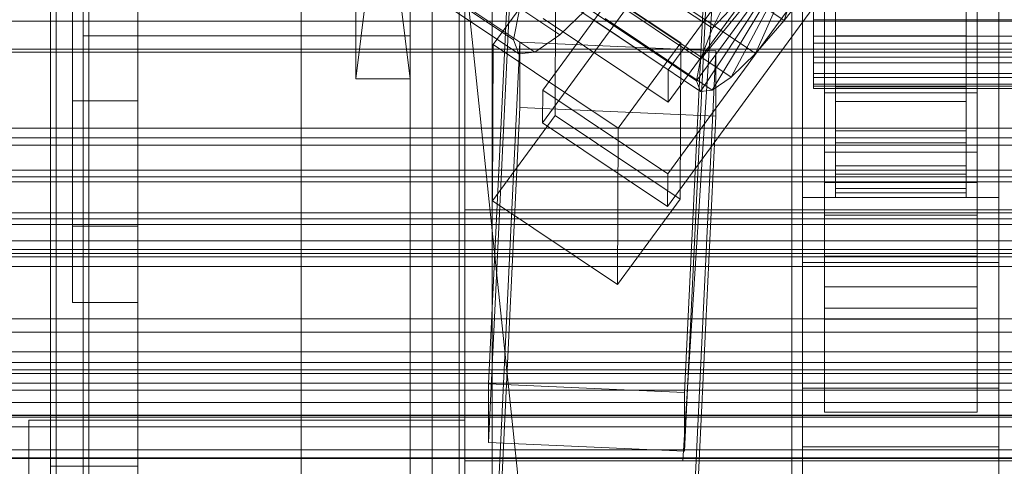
# Model space of a CAD drawing. Header units: millimetres. Extents: x -2233 to 61924, y -68080 to 6847.
# Tile 102 of 256: x -221 to -130, y -34886 to -34845. Entities that reach past the tile are written whole.
import ezdxf

# ---------------------------------------------------------------- set-up
doc = ezdxf.new("R2010")
doc.units = ezdxf.units.MM
for name, color, linetype, lineweight in [('COTAS_O', 1, 'Continuous', 0), ('COTAS_P', 1, 'Continuous', 0), ('frontal_bajante_movil', 7, 'Continuous', 0), ('frontal_C01', 7, 'Continuous', 0), ('frontal_C02', 7, 'Continuous', 0), ('frontal_C03', 7, 'Continuous', 0), ('frontal_C05', 7, 'Continuous', 0), ('frontal_mezcladora', 7, 'Continuous', 0), ('frontal_secador', 7, 'Continuous', 0), ('frontal_tolva-C01', 7, 'Continuous', 0)]:
    doc.layers.add(name, color=color, linetype=linetype, lineweight=lineweight)
doc.dimstyles.new('R19_100', dxfattribs={"dimtxt": 250, "dimasz": 150, "dimexe": 150, "dimexo": 80, "dimgap": 100, "dimtad": 1, "dimtih": 1, "dimtoh": 1, "dimdsep": 46, "dimcen": 0.09, "dimadec": 0, "dimazin": 0, "dimtfac": 1, "dimtdec": 4, "dimtofl": 0, "dimtmove": 0, "dimatfit": 3, "dimfxl": 1, "dimtolj": 1, "dimtzin": 0, "dimarcsym": 0})

# ---------------------------------------------------------------- blocks, each defined once
blk = doc.blocks.new('DIM_R27_48')
at = {"layer": 'COTAS_P'}
for p, q in [((-1750, -34600), (-1600, -34555)), ((2600, -34600), (2450, -34555)), ((-1750, -35500), (-1750, -34600)), ((-1750, -34600), (2600, -34600)), ((-1750, -34600), (-1600, -34645)), ((2600, -34600), (2450, -34645)), ((2600, -35500), (2600, -34600))]:
    blk.add_line(p, q, dxfattribs=at)
blk.add_text('4350 P', height=250, dxfattribs=at).set_placement((425, -34500))
blk = doc.blocks.new('DIM_R27_50')
at = {"layer": 'COTAS_P'}
for p, q in [((1705.784, -34504.945), (1551.897, -34475.895)), ((-194.216, -34704.945), (1705.784, -34504.945)), ((1705.784, -34504.945), (1561.319, -34565.401)), ((1800, -35400), (1705.784, -34504.945)), ((-194.216, -34704.945), (-49.751, -34644.49)), ((-100, -35600), (-194.216, -34704.945)), ((-194.216, -34704.945), (-40.33, -34733.995))]:
    blk.add_line(p, q, dxfattribs=at)
blk.add_text('1910.5 P', height=250, rotation=6.00901, dxfattribs=at).set_placement((745.315, -34505.495))
blk = doc.blocks.new('DIM_R27_54')
at = {"layer": 'COTAS_O'}
for p, q in [((-1850, -34600), (-1850, -35300)), ((-150, -34600), (-150, -35300)), ((-1850, -35300), (-1700, -35255)), ((-150, -35300), (-300, -35255)), ((-150, -35300), (-1850, -35300)), ((-1850, -35300), (-1700, -35345)), ((-150, -35300), (-300, -35345))]:
    blk.add_line(p, q, dxfattribs=at)
blk.add_text('1700 O', height=250, rotation=180, dxfattribs=at).set_placement((-1000, -35400))
blk = doc.blocks.new('DIM_R27_55')
at = {"layer": 'COTAS_O'}
for p, q in [((-650, -33700), (50, -33700)), ((50, -33700), (5, -33850)), ((50, -34900), (50, -33700)), ((50, -33700), (95, -33850)), ((50, -34900), (5, -34750)), ((50, -34900), (95, -34750)), ((-650, -34900), (50, -34900))]:
    blk.add_line(p, q, dxfattribs=at)
blk.add_text('1200 O', height=250, rotation=90, dxfattribs=at).set_placement((-50, -34300))
blk = doc.blocks.new('DIM_R27_56')
at = {"layer": 'COTAS_O'}
for p, q in [((-650, -34200), (-500, -34155)), ((650, -34200), (500, -34155)), ((-650, -34900), (-650, -34200)), ((-650, -34200), (650, -34200)), ((-650, -34200), (-500, -34245)), ((650, -34200), (500, -34245)), ((650, -34900), (650, -34200))]:
    blk.add_line(p, q, dxfattribs=at)
blk.add_text('1300 O', height=250, dxfattribs=at).set_placement((0, -34100))
blk = doc.blocks.new('DIM_R27_61')
at = {"layer": 'COTAS_P'}
for p, q in [((-305, -34680), (395, -34680)), ((395, -34680), (350, -34830)), ((395, -36000), (395, -34680)), ((395, -34680), (440, -34830)), ((395, -36000), (350, -35850)), ((395, -36000), (440, -35850)), ((-305, -36000), (395, -36000))]:
    blk.add_line(p, q, dxfattribs=at)
blk.add_text('1320 P', height=250, rotation=90, dxfattribs=at).set_placement((295, -35340))

msp = doc.modelspace()

# ---------------------------------------------------------------- linework, layer by layer
at = {"layer": 'frontal_bajante_movil'}
for p, q in [((-195, -35227.232), (-195, -34680)), ((-183, -34680), (-183, -35227.232)), ((-180, -35227.232), (-180, -34680)), ((-195, -34682.819), (-195, -35230.051)), ((-183, -35230.051), (-183, -34682.819)), ((-215, -35355.689), (-215, -34808.457)), ((-215, -34846.045), (-215, -34808.457)), ((-185, -34808.457), (-185, -35355.689)), ((-185, -34808.457), (-185, -34846.045)), ((-190, -34850), (-190, -34810)), ((-190, -34810), (-185, -34850)), ((-190, -34850), (-185, -34810)), ((-185, -34810), (-185, -34850)), ((-183, -35356.81), (-183, -34809.578)), ((-180, -34809.578), (-180, -35356.81)), ((-180, -34885.505), (-180, -34810.919)), ((-183, -34891.143), (-183, -34816.557)), ((-180, -34816.557), (-180, -34891.143)), ((-183, -34819.376), (-183, -34893.962)), ((-190, -34850), (-190, -34827.5)), ((-185, -34827.5), (-185, -34850)), ((-190, -34850), (-190, -34828.278)), ((-185, -34828.278), (-185, -34850)), ((-190, -34850), (-190, -34829.122)), ((-185, -34829.122), (-185, -34850)), ((-190, -34830), (-190, -34850)), ((-185, -34850), (-185, -34830)), ((-190, -34830.878), (-190, -34850)), ((-185, -34850), (-185, -34830.878)), ((-190, -34831.722), (-190, -34850)), ((-185, -34850), (-185, -34831.722)), ((-190, -34832.5), (-190, -34850)), ((-185, -34850), (-185, -34832.5)), ((-190, -34833.182), (-190, -34850)), ((-190, -34833.742), (-190, -34850)), ((-185, -34850), (-185, -34833.182)), ((-185, -34850), (-185, -34833.742)), ((-190, -34834.157), (-190, -34850)), ((-190, -34834.414), (-190, -34850)), ((-190, -34834.5), (-190, -34850)), ((-185, -34850), (-185, -34834.157)), ((-185, -34850), (-185, -34834.414)), ((-185, -34850), (-185, -34834.5)), ((-215, -34846.045), (-215, -35393.277)), ((-185, -34846.045), (-215, -34846.045)), ((-185, -35393.277), (-185, -34846.045)), ((-190, -34850), (-185, -34850)), ((-220, -34881.262), (-220, -34895.821)), ((-220, -34903.821), (-220, -34881.262)), ((-220, -34881.262), (-180, -34881.262)), ((-180, -34895.821), (-180, -34881.262)), ((-180, -34881.262), (-180, -34903.821))]:
    msp.add_line(p, q, dxfattribs=at)
at = {"layer": 'frontal_C01'}
for p, q in [((-177.811, -34877.936), (-174.943, -34818.147)), ((-156.962, -34818.947), (-159.83, -34878.735)), ((-177.811, -34883.329), (-174.943, -34823.54)), ((-159.83, -34884.129), (-156.962, -34824.34)), ((-149, -34878.334), (-149, -34832.497)), ((-131, -34832.497), (-131, -34878.334)), ((-149, -34883.726), (-149, -34837.889)), ((-147, -34838.352), (-147, -34851.294)), ((-133, -34851.294), (-133, -34838.352)), ((-131, -34883.726), (-131, -34837.889)), ((-147, -34841.664), (-147, -34851.294)), ((-133, -34851.294), (-133, -34841.664)), ((-147, -34851.294), (-133, -34851.294)), ((-425, -34873.219), (425, -34873.219)), ((-159.83, -34878.735), (-177.811, -34877.936)), ((-177.811, -34877.936), (-177.811, -34883.329)), ((-159.83, -34884.129), (-159.83, -34878.735)), ((-131, -34878.334), (-149, -34878.334)), ((-149, -34878.334), (-149, -34883.726)), ((-131, -34883.726), (-131, -34878.334)), ((-177.811, -34883.329), (-159.83, -34884.129)), ((-149, -34883.726), (-131, -34883.726)), ((425, -34884.775), (-425, -34884.775))]:
    msp.add_line(p, q, dxfattribs=at)
at = {"layer": 'frontal_C02'}
for p, q in [((-355.584, -34722.71), (-171.275, -34845.965)), ((-359.83, -34723.173), (-175.521, -34846.427)), ((-359.341, -34724.456), (-175.032, -34847.71)), ((-357.893, -34724.298), (-173.584, -34847.553)), ((-133.809, -34811.646), (-161.341, -34849.168)), ((-172.847, -34851.037), (-145.315, -34813.514)), ((-147, -34859.507), (-147, -34813.688)), ((-133, -34813.688), (-133, -34859.507)), ((-161.353, -34852.149), (-133.821, -34814.626)), ((-145.327, -34816.495), (-172.859, -34854.017)), ((-147, -34816.669), (-147, -34862.487)), ((-133, -34862.487), (-133, -34816.669)), ((-133.847, -34821.183), (-161.379, -34858.706)), ((-147, -34869.044), (-147, -34823.226)), ((-133, -34823.226), (-133, -34869.044)), ((-161.391, -34861.686), (-133.859, -34824.164)), ((-147, -34826.207), (-147, -34872.025)), ((-133, -34872.025), (-133, -34826.207)), ((-160.518, -34838.077), (-150.688, -34844.651)), ((-177.394, -34846.859), (-171.658, -34839.042)), ((-171.715, -34853.348), (-171.658, -34839.042)), ((-171.658, -34839.042), (-160.19, -34846.711)), ((-167.102, -34838.794), (-157.272, -34845.368)), ((-157.272, -34845.368), (-152.311, -34840.088)), ((-150.688, -34844.651), (-149.192, -34839.749)), ((-147.868, -34841), (-150.688, -34844.651)), ((-161.341, -34849.168), (-172.809, -34841.499)), ((-168.196, -34841.644), (-158.366, -34848.217)), ((-163.144, -34841.094), (-153.314, -34847.667)), ((-158.366, -34848.217), (-152.829, -34841.438)), ((-157.272, -34845.368), (-155.535, -34841.835)), ((-153.314, -34847.667), (-150.436, -34841.177)), ((-146, -34841.126), (-146, -34846.066)), ((-134, -34846.066), (-134, -34841.126)), ((-158.743, -34850.189), (-153.008, -34842.372)), ((-158.378, -34851.149), (-152.835, -34842.827)), ((-157.295, -34851.031), (-152.321, -34842.771)), ((-155.567, -34849.843), (-151.503, -34842.208)), ((-148, -34844.585), (-148, -34842.27)), ((-146, -34842.27), (-146, -34844.585)), ((-146, -34847.565), (-146, -34842.678)), ((-134, -34844.585), (-134, -34842.27)), ((-134, -34842.678), (-134, -34847.565)), ((-168.263, -34843.056), (-171.275, -34845.965)), ((-168.573, -34843.616), (-158.743, -34850.189)), ((-165.397, -34843.27), (-155.567, -34849.843)), ((-175.521, -34846.427), (-175.016, -34843.792)), ((-172.821, -34844.48), (-161.353, -34852.149)), ((-168.208, -34844.575), (-158.378, -34851.149)), ((-167.125, -34844.457), (-157.295, -34851.031)), ((-150.688, -34844.651), (-153.314, -34847.667)), ((-148, -34843.874), (-148, -34846.08)), ((-148, -34846.717), (-148, -34844.585)), ((-148, -34844.585), (148, -34844.585)), ((-146, -34846.08), (-146, -34843.874)), ((-146, -34843.874), (-146, -34846.066)), ((-146, -34844.585), (-146, -34847.565)), ((-134, -34844.585), (-146, -34844.585)), ((-146, -34844.585), (-146, -34846.717)), ((-134, -34846.066), (-134, -34843.874)), ((-134, -34843.874), (-134, -34846.08)), ((-134, -34847.565), (-134, -34844.585)), ((-134, -34846.717), (-134, -34844.585)), ((-158.366, -34848.217), (-157.272, -34845.368)), ((-175.032, -34847.71), (-175.521, -34846.427)), ((-171.275, -34845.965), (-173.584, -34847.553)), ((-148, -34846.08), (-148, -34848.001)), ((-148, -34846.08), (148, -34846.08)), ((-146, -34846.066), (-146, -34850.722)), ((-146, -34846.066), (-134, -34846.066)), ((-146, -34848.001), (-146, -34846.08)), ((-146, -34846.08), (-146, -34850.722)), ((-134, -34846.08), (-146, -34846.08)), ((-134, -34850.722), (-134, -34846.066)), ((-134, -34850.722), (-134, -34846.08)), ((-134, -34846.08), (-134, -34848.001)), ((-177.811, -34905.918), (-174.943, -34846.652)), ((-177.394, -34846.859), (-177.451, -34861.165)), ((-165.926, -34854.528), (-177.394, -34846.859)), ((-174.943, -34852.614), (-174.943, -34846.652)), ((-174.943, -34846.652), (-156.962, -34847.445)), ((-160.19, -34846.711), (-165.926, -34854.528)), ((-160.19, -34846.711), (-160.247, -34861.017)), ((-148, -34848.521), (-148, -34846.717)), ((-148, -34846.717), (148, -34846.717)), ((-146, -34846.717), (-146, -34852.066)), ((-134, -34846.717), (-146, -34846.717)), ((-146, -34846.717), (-146, -34848.521)), ((-134, -34852.066), (-134, -34846.717)), ((-134, -34848.521), (-134, -34846.717)), ((-173.584, -34847.553), (-175.032, -34847.71)), ((-156.962, -34847.445), (-159.83, -34906.711)), ((-158.743, -34850.189), (-158.366, -34848.217)), ((-156.962, -34847.445), (-156.962, -34853.407)), ((-153.314, -34847.667), (-155.567, -34849.843)), ((-148, -34848.001), (-148, -34849.506)), ((-148, -34848.001), (148, -34848.001)), ((-146, -34847.565), (-134, -34847.565)), ((-146, -34852.066), (-146, -34847.565)), ((-146, -34849.506), (-146, -34848.001)), ((-146, -34848.001), (-146, -34854.777)), ((-134, -34848.001), (-146, -34848.001)), ((-134, -34847.565), (-134, -34852.066)), ((-134, -34854.777), (-134, -34848.001)), ((-134, -34848.001), (-134, -34849.506)), ((-161.353, -34852.149), (-161.341, -34849.168)), ((-148, -34849.874), (-148, -34848.521)), ((-148, -34848.521), (148, -34848.521)), ((-146, -34848.521), (-146, -34855.875)), ((-134, -34848.521), (-146, -34848.521)), ((-146, -34848.521), (-146, -34849.874)), ((-134, -34855.875), (-134, -34848.521)), ((-134, -34849.874), (-134, -34848.521)), ((-155.567, -34849.843), (-157.295, -34851.031)), ((-148, -34849.506), (-148, -34850.493)), ((-148, -34849.506), (148, -34849.506)), ((-148, -34850.683), (-148, -34849.874)), ((-148, -34849.874), (148, -34849.874)), ((-146, -34850.493), (-146, -34849.506)), ((-146, -34849.506), (-146, -34857.955)), ((-134, -34849.506), (-146, -34849.506)), ((-146, -34849.874), (-146, -34858.731)), ((-134, -34849.874), (-146, -34849.874)), ((-146, -34849.874), (-146, -34850.683)), ((-134, -34857.955), (-134, -34849.506)), ((-134, -34849.506), (-134, -34850.493)), ((-134, -34858.731), (-134, -34849.874)), ((-134, -34850.683), (-134, -34849.874)), ((-158.378, -34851.149), (-158.743, -34850.189)), ((-148, -34850.493), (-148, -34850.895)), ((-148, -34850.493), (148, -34850.493)), ((-148, -34850.895), (-148, -34850.683)), ((-148, -34850.683), (148, -34850.683)), ((-148, -34850.895), (148, -34850.895)), ((-146, -34850.895), (-146, -34850.493)), ((-146, -34850.493), (-146, -34860.039)), ((-134, -34850.493), (-146, -34850.493)), ((-146, -34850.683), (-146, -34860.44)), ((-134, -34850.683), (-146, -34850.683)), ((-146, -34850.683), (-146, -34850.895)), ((-146, -34850.722), (-146, -34854.777)), ((-146, -34850.722), (-134, -34850.722)), ((-146, -34850.895), (-146, -34860.886)), ((-134, -34850.895), (-146, -34850.895)), ((-134, -34860.039), (-134, -34850.493)), ((-134, -34850.493), (-134, -34850.895)), ((-134, -34860.44), (-134, -34850.683)), ((-134, -34850.895), (-134, -34850.683)), ((-134, -34854.777), (-134, -34850.722)), ((-134, -34860.886), (-134, -34850.895)), ((-172.847, -34851.037), (-172.859, -34854.017)), ((-161.379, -34858.706), (-172.847, -34851.037)), ((-157.295, -34851.031), (-158.378, -34851.149)), ((-177.811, -34911.88), (-174.943, -34852.614)), ((-156.962, -34853.407), (-174.943, -34852.614)), ((-146, -34852.066), (-134, -34852.066)), ((-146, -34855.875), (-146, -34852.066)), ((-134, -34852.066), (-134, -34855.875)), ((-171.715, -34853.348), (-177.451, -34861.165)), ((-160.247, -34861.017), (-171.715, -34853.348)), ((-159.83, -34912.673), (-156.962, -34853.407)), ((-172.859, -34854.017), (-161.391, -34861.686)), ((-165.983, -34868.834), (-165.926, -34854.528)), ((-146, -34854.777), (-146, -34857.955)), ((-146, -34854.777), (-134, -34854.777)), ((-134, -34857.955), (-134, -34854.777)), ((-146, -34855.875), (-134, -34855.875)), ((-146, -34858.731), (-146, -34855.875)), ((-134, -34855.875), (-134, -34858.731)), ((-147, -34871.01), (-147, -34856.703)), ((-147, -34856.703), (-133, -34856.703)), ((-147, -34866.249), (-147, -34856.703)), ((-133, -34856.703), (-133, -34871.01)), ((-133, -34856.703), (-133, -34866.249)), ((-146, -34857.955), (-146, -34860.039)), ((-146, -34857.955), (-134, -34857.955)), ((-134, -34860.039), (-134, -34857.955)), ((-161.391, -34861.686), (-161.379, -34858.706)), ((-146, -34858.731), (-134, -34858.731)), ((-146, -34860.44), (-146, -34858.731)), ((-134, -34858.731), (-134, -34860.44)), ((-133, -34859.507), (-147, -34859.507)), ((-147, -34859.507), (-147, -34862.487)), ((-146, -34860.039), (-146, -34860.886)), ((-146, -34860.039), (-134, -34860.039)), ((-134, -34860.886), (-134, -34860.039)), ((-133, -34862.487), (-133, -34859.507)), ((-149, -34866.837), (-149, -34860.876)), ((-149, -34860.876), (-131, -34860.876)), ((-149, -34906.313), (-149, -34860.876)), ((-146, -34860.44), (-134, -34860.44)), ((-146, -34860.886), (-146, -34860.44)), ((-146, -34860.886), (-134, -34860.886)), ((-134, -34860.44), (-134, -34860.886)), ((-131, -34860.876), (-131, -34866.837)), ((-131, -34860.876), (-131, -34906.313)), ((-177.451, -34861.165), (-165.983, -34868.834)), ((-165.983, -34868.834), (-160.247, -34861.017)), ((-147, -34862.487), (-133, -34862.487)), ((-133, -34866.249), (-147, -34866.249)), ((-147, -34866.249), (-147, -34880.555)), ((-133, -34880.555), (-133, -34866.249)), ((-131, -34866.837), (-149, -34866.837)), ((-149, -34912.274), (-149, -34866.837)), ((-131, -34912.274), (-131, -34866.837)), ((-133, -34869.044), (-147, -34869.044)), ((-147, -34869.044), (-147, -34872.025)), ((-133, -34872.025), (-133, -34869.044)), ((-133, -34871.01), (-147, -34871.01)), ((-147, -34871.01), (-147, -34880.555)), ((-133, -34880.555), (-133, -34871.01)), ((-147, -34872.025), (-133, -34872.025)), ((-147, -34880.555), (-133, -34880.555))]:
    msp.add_line(p, q, dxfattribs=at)
at = {"layer": 'frontal_C03'}
for p, q in [((1250, -34844.727), (-1250, -34844.727)), ((1500, -34847.273), (-1500, -34847.273)), ((1500, -34847.558), (-1500, -34847.558)), ((1250, -34854.533), (-1250, -34854.533)), ((1250, -34855.415), (-1250, -34855.415)), ((1250, -34856.068), (-1250, -34856.068)), ((-1500, -34858.967), (1500, -34858.967)), ((1250, -34858.375), (-1250, -34858.375)), ((-1250, -34859.433), (1250, -34859.433)), ((1250, -34862.285), (-1250, -34862.285)), ((1250, -34863.342), (-1250, -34863.342)), ((1250, -34865.65), (-1250, -34865.65)), ((1250, -34866.303), (-1250, -34866.303)), ((1250, -34867.184), (-1250, -34867.184)), ((1250, -34876.991), (-1250, -34876.991)), ((1250, -34877.872), (-1250, -34877.872)), ((1250, -34878.526), (-1250, -34878.526)), ((1250, -34880.833), (-1250, -34880.833)), ((-1250, -34881.89), (1250, -34881.89)), ((1250, -34884.742), (-1250, -34884.742))]:
    msp.add_line(p, q, dxfattribs=at)
at = {"layer": 'frontal_C05'}
for p, q in [((-216, -34852), (-216, -34787)), ((-210, -34852), (-210, -34787)), ((-217.5, -35992), (-217.5, -34800)), ((-214.5, -34800), (-214.5, -35992)), ((-180.5, -34800), (-180.5, -35992)), ((-177.5, -35992), (-177.5, -34800)), ((-218, -34885.5), (-218, -34803.5)), ((-216, -34803.5), (-216, -34863.5)), ((-215, -34992), (-215, -34803.5)), ((-210, -34885.5), (-210, -34803.5)), ((-210, -34803.5), (-210, -34863.5)), ((-218, -34892.5), (-218, -34810.5)), ((-216, -34810.5), (-216, -34870.5)), ((-210, -34892.5), (-210, -34810.5)), ((-210, -34810.5), (-210, -34870.5)), ((-180, -34844.47), (-180, -34845.234)), ((-180, -34845.234), (-180, -34845.965)), ((-180, -34845.965), (-180, -34846.661)), ((-180, -34846.661), (-180, -34847.321)), ((-180, -34847.321), (-180, -34847.943)), ((-180, -34847.943), (-180, -34848.525)), ((-180, -34848.525), (-180, -34849.066)), ((-180, -34849.066), (-180, -34849.564)), ((-180, -34849.564), (-180, -34850.019)), ((-180, -34850.019), (-180, -34850.43)), ((-180, -34850.43), (-180, -34850.794)), ((-180, -34850.794), (-180, -34851.111)), ((-180, -34851.111), (-180, -34851.382)), ((-180, -34851.382), (-180, -34851.603)), ((-180, -34851.603), (-180, -34851.777)), ((-180, -34851.777), (-180, -34851.901)), ((-180, -34851.901), (-180, -34851.975)), ((-216, -34852), (-210, -34852)), ((-180, -34851.975), (-180, -34852)), ((-210, -34863.5), (-216, -34863.5)), ((-210, -34870.5), (-216, -34870.5)), ((-218, -34885.5), (-210, -34885.5))]:
    msp.add_line(p, q, dxfattribs=at)
at = {"layer": 'frontal_mezcladora'}
for p, q in [((-160, -34885), (-150, -34730)), ((-180, -34862), (180, -34862)), ((-180, -34884), (-180, -34862)), ((-600, -34875), (600, -34875)), ((-180, -34884), (180, -34884)), ((-180, -34885), (180, -34885)), ((-180, -34915), (-180, -34885)), ((-160, -34885), (160, -34885))]:
    msp.add_line(p, q, dxfattribs=at)
at = {"layer": 'frontal_secador'}
for p, q in [((-1250, -34866), (1250, -34866)), ((-1250, -34872), (1250, -34872)), ((-1250, -34875), (1250, -34875)), ((1250, -34876), (-1250, -34876)), ((-1250, -34876.659), (1250, -34876.659)), ((1250, -34879.659), (-1250, -34879.659)), ((-1250, -34881), (1250, -34881)), ((1250, -34884), (-1250, -34884)), ((-1250, -34884.728), (1250, -34884.728))]:
    msp.add_line(p, q, dxfattribs=at)
at = {"layer": 'frontal_tolva-C01'}
for p, q in [((225, -34862.823), (-225, -34862.823)), ((225, -34864.851), (-225, -34864.851)), ((-225, -34880.851), (225, -34880.851))]:
    msp.add_line(p, q, dxfattribs=at)

# ---------------------------------------------------------------- dimensions: what is measured, and where the dimension line sits
at = {"layer": 'COTAS_O'}
for p1, p2, distance, picture, middle in [((-650, -34900), (-650, -33700), -700, 'DIM_R27_55', (50, -34300)), ((-650, -34900), (650, -34900), 700, 'DIM_R27_56', (0, -34200)), ((-150, -34600), (-1850, -34600), 700, 'DIM_R27_54', (-1000, -35300))]:
    dim = msp.add_aligned_dim(p1=p1, p2=p2, distance=distance, text='<> O', dimstyle='R19_100', dxfattribs=at)
    dim.commit()
    dim.dimension.update_dxf_attribs({"geometry": picture, "text_midpoint": middle})
at = {"layer": 'COTAS_P'}
for p1, p2, distance, picture, middle in [((-100, -35600), (1800, -35400), 900, 'DIM_R27_50', (755.784, -34604.945)), ((-1750, -35500), (2600, -35500), 900, 'DIM_R27_48', (425, -34600)), ((-305, -36000), (-305, -34680), -700, 'DIM_R27_61', (395, -35340))]:
    dim = msp.add_aligned_dim(p1=p1, p2=p2, distance=distance, text='<> P', dimstyle='R19_100', dxfattribs=at)
    dim.commit()
    dim.dimension.update_dxf_attribs({"geometry": picture, "text_midpoint": middle})

doc.saveas('drawing.dxf')
